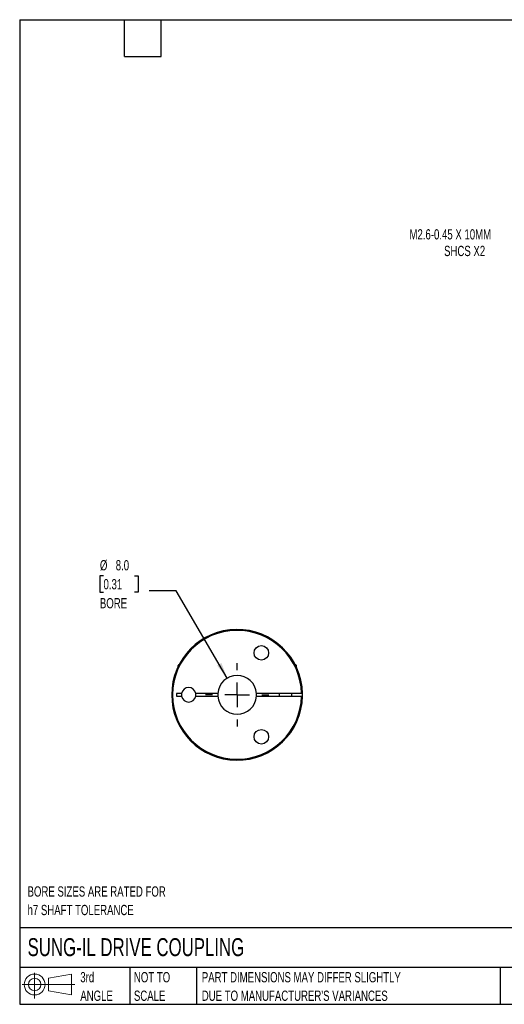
# Model space of a CAD drawing. Header units: millimetres. Extents: x 6 to 273, y 6 to 210.
# Tile 1 of 3: x 6 to 106, y 6 to 210. Entities that reach past the tile are written whole.
import ezdxf

# ---------------------------------------------------------------- set-up
doc = ezdxf.new("R2010")
doc.units = ezdxf.units.MM
doc.linetypes.add('SLD-Center', pattern=[19.05, 15.24, -1.27, 1.27, -1.27])
doc.linetypes.add('SLD-Solid', pattern=[0])
doc.layers.add('CENTER', color=40, linetype='SLD-Center')
doc.layers.add('SLD-DEFPOINTS', color=7, linetype='Continuous')
doc.layers.add('DIMENSIONS', color=140, linetype='SLD-Solid', lineweight=25)
doc.layers.add('TEXT', color=140, linetype='SLD-Solid', lineweight=25)
doc.styles.add('SLDTEXTSTYLE0', font='TXT', dxfattribs={"width": 0.7})
doc.dimstyles.new('SLDDIMSTYLE2', dxfattribs={"dimtxt": 2.158008, "dimasz": 3.302, "dimexe": 0, "dimexo": 0.0625, "dimgap": 0.539502, "dimtad": 0, "dimtih": 1, "dimtoh": 1, "dimdec": 1, "dimrnd": 1e-09, "dimzin": 4, "dimdsep": 46, "dimtxsty": 'SLDTEXTSTYLE0', "dimsah": 1, "dimcen": 0, "dimadec": 0, "dimazin": 1, "dimtfac": 1, "dimtdec": 1, "dimtofl": 0, "dimtmove": 0, "dimatfit": 3, "dimfxl": 0, "dimfrac": 2, "dimtolj": 1, "dimtzin": 12, "dimarcsym": 0})
doc.dimstyles.new('SLDDIMSTYLE5', dxfattribs={"dimtxt": 2.158008, "dimasz": 3.302, "dimexe": 0, "dimexo": 0.0625, "dimgap": 0.539502, "dimtad": 0, "dimtih": 1, "dimtoh": 1, "dimdec": 1, "dimrnd": 1e-09, "dimzin": 12, "dimdsep": 46, "dimtxsty": 'SLDTEXTSTYLE0', "dimsah": 1, "dimcen": 0, "dimadec": 0, "dimazin": 3, "dimtfac": 1, "dimtdec": 1, "dimtofl": 0, "dimtmove": 0, "dimatfit": 3, "dimfxl": 0, "dimfrac": 2, "dimtolj": 1, "dimtzin": 12, "dimarcsym": 0})

# ---------------------------------------------------------------- blocks, each defined once
blk = doc.blocks.new('Block11')
at = {"color": 7, "linetype": 'SLD-Solid', "lineweight": 18}
for p, q in [((2.59, 5.31), (2.59, 0)), ((5.48, 4.17), (10.18, 5.03)), ((5.48, 1.6), (5.48, 4.17)), ((10.18, 5.03), (10.18, 0.73)), ((0, 2.88), (10.87, 2.88)), ((5.48, 1.6), (10.18, 0.73))]:
    blk.add_line(p, q, dxfattribs=at)
for radius in [2.15, 1.29]:
    blk.add_circle((2.59, 2.88), radius, dxfattribs=at)
blk = doc.blocks.new('Block12')
at = {"layer": 'SLD-DEFPOINTS'}
blk.add_blockref('Block11', (0, 0), dxfattribs=at)
blk = doc.blocks.new('SW_NOTE_0_2')
at = {"layer": 'TEXT', "color": 0, "char_height": 2.1167, "attachment_point": 1, "style": 'SLDTEXTSTYLE0'}
for s, insert in [('PART DIMENSIONS MAY DIFFER SLIGHTLY', (0, 2.73)), ("DUE TO MANUFACTURER'S VARIANCES", (0, -1.09))]:
    blk.add_mtext(s, dxfattribs=dict(at, insert=insert))
blk = doc.blocks.new('SW_NOTE_0_3')
at = {"layer": 'TEXT', "color": 0, "char_height": 2.117, "attachment_point": 1, "style": 'SLDTEXTSTYLE0'}
for s, insert in [('NOT TO', (0, 2.73)), ('SCALE', (0, -1.09))]:
    blk.add_mtext(s, dxfattribs=dict(at, insert=insert))
blk = doc.blocks.new('SW_NOTE_0_4')
at = {"layer": 'TEXT', "color": 0, "char_height": 2.117, "attachment_point": 1, "style": 'SLDTEXTSTYLE0'}
for s, insert in [('3rd', (0, 2.73)), ('ANGLE', (0, -1.09))]:
    blk.add_mtext(s, dxfattribs=dict(at, insert=insert))
blk = doc.blocks.new('SW_NOTE_0_7')
at = {"layer": 'TEXT', "color": 0, "char_height": 2.1167, "attachment_point": 1, "style": 'SLDTEXTSTYLE0'}
for s, insert in [('BORE SIZES ARE RATED FOR', (0, 2.73)), ('h7 SHAFT TOLERANCE', (0, -1.09))]:
    blk.add_mtext(s, dxfattribs=dict(at, insert=insert))
blk = doc.blocks.new('_D_7')
at = {"layer": 'DIMENSIONS'}
for p, q in [((120.85, 163.58), (115.29, 163.58)), ((126.24, 149.95), (120.85, 163.58))]:
    blk.add_line(p, q, dxfattribs=at)
blk.add_solid([(126.24, 149.95), (125.5, 153.21), (124.56, 152.83)], dxfattribs=at)
at = {"layer": 'DIMENSIONS', "attachment_point": 1, "style": 'SLDTEXTSTYLE0'}
for s, insert, char_height in [('M2.6-0.45 X 10MM', (86.75, 166.31), 2.1167), ('SHCS X2', (93.89, 162.88), 2.117)]:
    blk.add_mtext(s, dxfattribs=dict(at, insert=insert, char_height=char_height))
blk = doc.blocks.new('_D_8')
at = {"layer": 'DIMENSIONS'}
for p, q in [((23.64, 94.81), (22.91, 94.81)), ((22.91, 94.81), (22.91, 91.38)), ((30.05, 94.81), (30.77, 94.81)), ((30.77, 94.81), (30.77, 91.38)), ((38.64, 91.67), (33.08, 91.67)), ((49.18, 73.67), (38.64, 91.67)), ((22.91, 91.38), (23.64, 91.38)), ((30.77, 91.38), (30.05, 91.38))]:
    blk.add_line(p, q, dxfattribs=at)
blk.add_solid([(49.18, 73.67), (47.95, 76.78), (47.08, 76.26)], dxfattribs=at)
at = {"layer": 'DIMENSIONS', "char_height": 2.117, "attachment_point": 1, "style": 'SLDTEXTSTYLE0'}
for s, insert in [('%%c', (22.9, 98.02)), ('8.0', (26.16, 98.02)), ('0.31', (23.64, 94.11)), ('BORE', (22.89, 90.19))]:
    blk.add_mtext(s, dxfattribs=dict(at, insert=insert))
blk = doc.blocks.new('SW_CENTERMARKSYMBOL_3')
at = {"layer": 'CENTER', "color": 0}
for p, q in [((0, 5.08), (0, 6.54)), ((0, 0), (0, 2.54)), ((-5.08, 0), (-6.54, 0)), ((0, 0), (-2.54, 0)), ((0, 0), (0, -2.54)), ((0, 0), (2.54, 0)), ((5.08, 0), (6.54, 0)), ((0, -5.08), (0, -6.54))]:
    blk.add_line(p, q, dxfattribs=at)

msp = doc.modelspace()

# ---------------------------------------------------------------- linework, layer by layer
for p, q in [((39.2, 76.47), (38.95, 76.22)), ((38.95, 76.22), (38.95, 75.89)), ((38.95, 76.22), (39.11, 76.22)), ((39.2, 76.47), (39.24, 76.47)), ((63.17, 76.47), (63.25, 76.47)), ((63.45, 76.27), (63.25, 76.47)), ((63.27, 76.27), (63.45, 76.27)), ((63.45, 75.89), (63.45, 76.27)), ((39.73, 70.52), (38.7, 70.52)), ((38.7, 70.52), (38.7, 69.92)), ((38.7, 69.92), (39.73, 69.92)), ((47.21, 70.52), (42.67, 70.52)), ((42.67, 69.92), (47.21, 69.92)), ((64.5, 70.52), (55.19, 70.52)), ((55.19, 69.92), (64.5, 69.92)), ((59.9, 70.52), (59.9, 69.92)), ((62.5, 69.92), (62.5, 70.52)), ((64.7, 69.92), (64.7, 70.52))]:
    msp.add_line(p, q)
for centre in [(56.2, 78.88), (56.2, 61.56)]:
    msp.add_circle(centre, 1.5)
for centre, radius, start, end in [((51.2, 70.22), 13.5, 1.2733, 358.7267), ((51.2, 70.22), 13.3, 1.2925, 358.7075), ((51.2, 70.22), 4, 4.3012, 175.6988), ((41.2, 70.22), 1.5, 11.537, 168.463), ((41.2, 70.22), 1.5, 168.463, 191.537), ((41.2, 70.22), 1.5, 191.537, 348.463), ((41.2, 70.22), 1.5, 348.463, 11.537), ((51.2, 70.22), 4, 175.6988, 184.3012), ((51.2, 70.22), 4, 184.3012, 355.6988), ((51.2, 70.22), 4, 355.6988, 4.3012)]:
    msp.add_arc(centre, radius, start, end)
for points in [[(64.7, 70.52), (64.7, 70.52), (64.68, 70.52), (64.6, 70.52), (64.55, 70.52), (64.5, 70.52)], [(64.5, 69.92), (64.55, 69.92), (64.6, 69.92), (64.68, 69.92), (64.7, 69.92), (64.7, 69.92)]]:
    msp.add_open_spline(points, degree=3, knots=[0, 0, 0, 0, 0.5, 0.5, 1, 1, 1, 1])
at = {"layer": 'TEXT'}
for p, q in [((6.35, 209.55), (273.05, 209.55)), ((6.35, 209.55), (6.35, 6.35)), ((27.94, 201.93), (27.94, 209.55)), ((35.56, 201.93), (35.56, 209.55)), ((27.94, 201.93), (35.56, 201.93)), ((273.05, 22.13), (6.35, 22.13)), ((273.05, 13.97), (6.35, 13.97)), ((29.04, 13.97), (29.04, 6.35)), ((42.84, 13.97), (42.84, 6.35)), ((105.48, 13.97), (105.48, 6.35)), ((6.35, 6.35), (273.05, 6.35))]:
    msp.add_line(p, q, dxfattribs=at)

# ---------------------------------------------------------------- block references
at = {"layer": 'CENTER'}
msp.add_blockref('SW_CENTERMARKSYMBOL_3', (51.2, 70.22), dxfattribs=at)
at = {"layer": 'SLD-DEFPOINTS'}
msp.add_blockref('Block12', (6.84, 7.55), dxfattribs=at)
at = {"layer": 'TEXT'}
for name, p in [('SW_NOTE_0_7', (7.97, 27.96)), ('SW_NOTE_0_4', (18.85, 10.27)), ('SW_NOTE_0_3', (29.91, 10.27)), ('SW_NOTE_0_2', (43.91, 10.27))]:
    msp.add_blockref(name, p, dxfattribs=at)

# ---------------------------------------------------------------- texts
at = {"layer": 'TEXT', "insert": (7.97, 20), "char_height": 3.7042, "attachment_point": 1, "style": 'SLDTEXTSTYLE0'}
msp.add_mtext('SUNG-IL DRIVE COUPLING', dxfattribs=at)

# ---------------------------------------------------------------- dimensions: what is measured, and where the dimension line sits
at = {"layer": 'DIMENSIONS'}
dim = msp.add_diameter_dim_2p(p1=(128.05, 145.39), p2=(126.24, 149.95), text='M2.6-0.45 X 10MM\\PSHCS X2', dimstyle='SLDDIMSTYLE5', override={"dimpost": '<>'}, dxfattribs=at)
dim.commit()
dim.dimension.update_dxf_attribs({"geometry": '_D_7', "text_midpoint": (100.23, 163.58), "dimtype": 163})
dim = msp.add_diameter_dim_2p(p1=(53.22, 66.77), p2=(49.18, 73.67), text='<>\\PBORE', dimstyle='SLDDIMSTYLE2', dxfattribs=at)
dim.commit()
dim.dimension.update_dxf_attribs({"geometry": '_D_8', "text_midpoint": (26.84, 93.09), "dimtype": 163})

doc.saveas('drawing.dxf')
